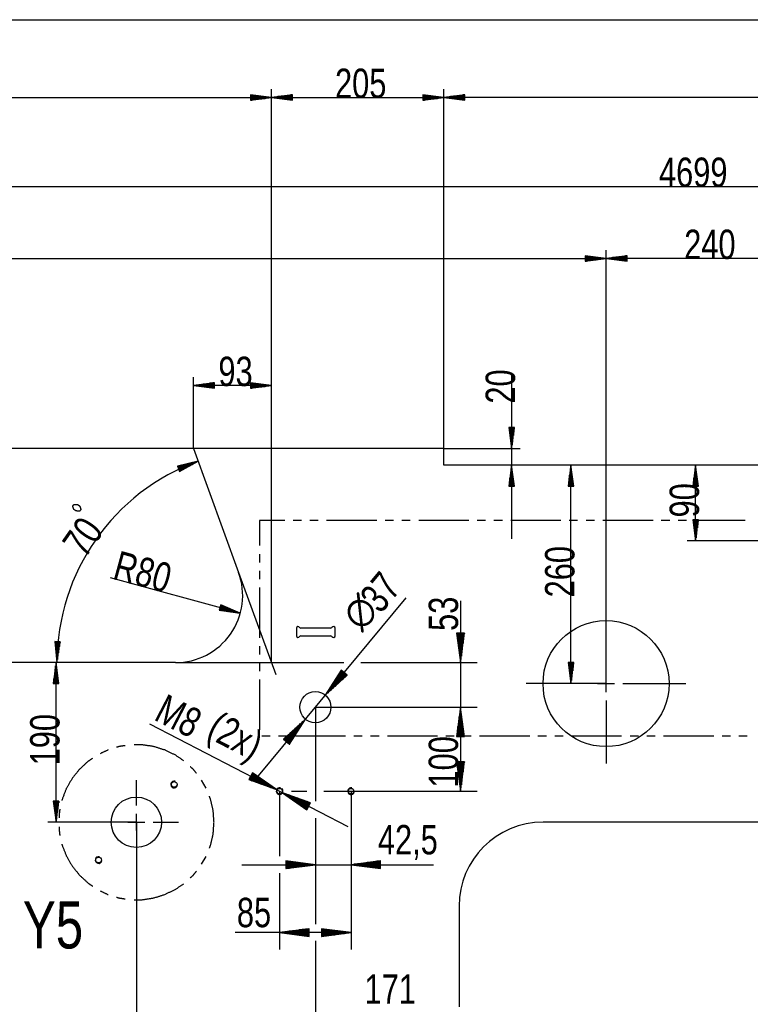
# Model space of a CAD drawing. Header units: millimetres. Extents: x -6 to 1189, y -6 to 841.
# Tile 8 of 38: x 306 to 393, y 214 to 332. Entities that reach past the tile are written whole.
import ezdxf

# ---------------------------------------------------------------- set-up
doc = ezdxf.new("R2010")
doc.units = ezdxf.units.MM
doc.layers.add('201', color=7, linetype='Continuous')
doc.styles.add('SEACAD_Arial', font='arial.ttf', dxfattribs={"width": 0.664})

msp = doc.modelspace()

# ---------------------------------------------------------------- linework, layer by layer
at = {"layer": '201', "color": 7, "linetype": 'Continuous'}
for p, q in [((151.22, 331.54), (935.17, 331.54)), ((336.35, 322.27), (333.85, 322.6)), ((333.85, 322.6), (333.85, 321.95)), ((333.85, 322.58), (334.03, 322.58)), ((333.85, 322.58), (334.03, 322.58)), ((333.85, 322.53), (334.42, 322.53)), ((333.85, 322.48), (334.8, 322.48)), ((333.85, 322.43), (335.19, 322.43)), ((336.35, 254.98), (336.35, 323.27)), ((336.35, 254.98), (336.35, 323.27)), ((338.85, 322.6), (336.35, 322.27)), ((338.85, 322.43), (337.5, 322.43)), ((338.85, 322.48), (337.89, 322.48)), ((338.85, 322.53), (338.28, 322.53)), ((338.85, 322.58), (338.66, 322.58)), ((338.85, 322.58), (338.66, 322.58)), ((338.85, 321.95), (338.85, 322.6)), ((356.87, 322.27), (354.37, 322.6)), ((354.37, 322.6), (354.37, 321.95)), ((354.37, 322.58), (354.55, 322.58)), ((354.37, 322.58), (354.55, 322.58)), ((354.37, 322.53), (354.94, 322.53)), ((354.37, 322.48), (355.32, 322.48)), ((354.37, 322.43), (355.71, 322.43)), ((356.87, 280.48), (356.87, 323.27)), ((356.87, 278.48), (356.87, 323.27)), ((359.37, 322.6), (356.87, 322.27)), ((359.37, 322.43), (358.02, 322.43)), ((359.37, 322.48), (358.41, 322.48)), ((359.37, 322.53), (358.8, 322.53)), ((359.37, 322.58), (359.18, 322.58)), ((359.37, 322.58), (359.18, 322.58)), ((359.37, 321.95), (359.37, 322.6)), ((180.46, 322.27), (336.35, 322.27)), ((333.85, 322.38), (335.58, 322.38)), ((333.85, 322.33), (335.96, 322.33)), ((333.85, 321.95), (336.35, 322.27)), ((333.85, 322.27), (336.35, 322.27)), ((333.85, 322.27), (336.35, 322.27)), ((333.85, 322.22), (335.96, 322.22)), ((333.85, 322.17), (335.58, 322.17)), ((333.85, 322.12), (335.19, 322.12)), ((333.85, 322.07), (334.8, 322.07)), ((333.85, 322.02), (334.42, 322.02)), ((333.85, 321.97), (334.03, 321.97)), ((333.85, 321.97), (334.03, 321.97)), ((336.35, 322.27), (356.87, 322.27)), ((336.35, 322.27), (338.85, 321.95)), ((338.85, 322.27), (336.35, 322.27)), ((338.85, 322.27), (336.35, 322.27)), ((338.85, 322.33), (336.73, 322.33)), ((338.85, 322.22), (336.73, 322.22)), ((338.85, 322.38), (337.12, 322.38)), ((338.85, 322.17), (337.12, 322.17)), ((338.85, 322.12), (337.5, 322.12)), ((338.85, 322.07), (337.89, 322.07)), ((338.85, 322.02), (338.28, 322.02)), ((338.85, 321.97), (338.66, 321.97)), ((338.85, 321.97), (338.66, 321.97)), ((354.37, 322.38), (356.09, 322.38)), ((354.37, 322.33), (356.48, 322.33)), ((354.37, 321.95), (356.87, 322.27)), ((354.37, 322.27), (356.87, 322.27)), ((354.37, 322.27), (356.87, 322.27)), ((354.37, 322.22), (356.48, 322.22)), ((354.37, 322.17), (356.09, 322.17)), ((354.37, 322.12), (355.71, 322.12)), ((354.37, 322.07), (355.32, 322.07)), ((354.37, 322.02), (354.94, 322.02)), ((354.37, 321.97), (354.55, 321.97)), ((354.37, 321.97), (354.55, 321.97)), ((694.97, 322.27), (356.87, 322.27)), ((356.87, 322.27), (359.37, 321.95)), ((359.37, 322.27), (356.87, 322.27)), ((359.37, 322.27), (356.87, 322.27)), ((359.37, 322.33), (357.25, 322.33)), ((359.37, 322.22), (357.25, 322.22)), ((359.37, 322.38), (357.64, 322.38)), ((359.37, 322.17), (357.64, 322.17)), ((359.37, 322.12), (358.02, 322.12)), ((359.37, 322.07), (358.41, 322.07)), ((359.37, 322.02), (358.8, 322.02)), ((359.37, 321.97), (359.18, 321.97)), ((359.37, 321.97), (359.18, 321.97)), ((151.22, 311.69), (621.17, 311.69)), ((376.17, 252.48), (376.17, 304.11)), ((376.17, 252.48), (376.17, 304.11)), ((151.22, 303.11), (376.17, 303.11)), ((376.17, 303.11), (373.67, 303.44)), ((373.67, 303.44), (373.67, 302.78)), ((373.67, 303.41), (373.85, 303.41)), ((373.67, 303.41), (373.85, 303.41)), ((373.67, 303.36), (374.24, 303.36)), ((373.67, 303.31), (374.62, 303.31)), ((373.67, 303.26), (375.01, 303.26)), ((373.67, 303.21), (375.39, 303.21)), ((373.67, 303.16), (375.78, 303.16)), ((373.67, 302.78), (376.17, 303.11)), ((373.67, 303.11), (376.17, 303.11)), ((373.67, 303.11), (376.17, 303.11)), ((373.67, 303.06), (375.78, 303.06)), ((373.67, 303.01), (375.39, 303.01)), ((373.67, 302.96), (375.01, 302.96)), ((373.67, 302.9), (374.62, 302.9)), ((373.67, 302.85), (374.24, 302.85)), ((373.67, 302.8), (373.85, 302.8)), ((373.67, 302.8), (373.85, 302.8)), ((378.67, 303.44), (376.17, 303.11)), ((400.17, 303.11), (376.17, 303.11)), ((376.17, 303.11), (378.67, 302.78)), ((378.67, 303.11), (376.17, 303.11)), ((378.67, 303.11), (376.17, 303.11)), ((378.67, 303.16), (376.55, 303.16)), ((378.67, 303.06), (376.55, 303.06)), ((378.67, 303.21), (376.94, 303.21)), ((378.67, 303.01), (376.94, 303.01)), ((378.67, 303.26), (377.32, 303.26)), ((378.67, 302.96), (377.32, 302.96)), ((378.67, 303.31), (377.71, 303.31)), ((378.67, 302.9), (377.71, 302.9)), ((378.67, 303.36), (378.1, 303.36)), ((378.67, 302.85), (378.1, 302.85)), ((378.67, 303.41), (378.48, 303.41)), ((378.67, 303.41), (378.48, 303.41)), ((378.67, 302.8), (378.48, 302.8)), ((378.67, 302.8), (378.48, 302.8)), ((378.67, 302.78), (378.67, 303.44)), ((327.07, 280.48), (327.07, 288.98)), ((336.35, 254.98), (336.35, 288.98)), ((364.93, 289.4), (364.93, 269.73)), ((329.57, 288.31), (327.07, 287.98)), ((336.35, 287.98), (327.07, 287.98)), ((327.07, 287.98), (329.57, 287.65)), ((329.57, 287.98), (327.07, 287.98)), ((329.57, 287.98), (327.07, 287.98)), ((329.57, 288.03), (327.45, 288.03)), ((329.57, 287.93), (327.45, 287.93)), ((329.57, 288.08), (327.84, 288.08)), ((329.57, 287.88), (327.84, 287.88)), ((329.57, 288.13), (328.22, 288.13)), ((329.57, 287.83), (328.22, 287.83)), ((329.57, 288.19), (328.61, 288.19)), ((329.57, 287.78), (328.61, 287.78)), ((329.57, 288.24), (329, 288.24)), ((329.57, 287.73), (329, 287.73)), ((329.57, 288.29), (329.38, 288.29)), ((329.57, 288.29), (329.38, 288.29)), ((329.57, 287.68), (329.38, 287.68)), ((329.57, 287.68), (329.38, 287.68)), ((329.57, 287.65), (329.57, 288.31)), ((336.35, 287.98), (333.85, 288.31)), ((333.85, 288.31), (333.85, 287.65)), ((333.85, 288.29), (334.03, 288.29)), ((333.85, 288.29), (334.03, 288.29)), ((333.85, 288.24), (334.42, 288.24)), ((333.85, 288.19), (334.8, 288.19)), ((333.85, 288.13), (335.19, 288.13)), ((333.85, 288.08), (335.58, 288.08)), ((333.85, 288.03), (335.96, 288.03)), ((333.85, 287.65), (336.35, 287.98)), ((333.85, 287.98), (336.35, 287.98)), ((333.85, 287.98), (336.35, 287.98)), ((333.85, 287.93), (335.96, 287.93)), ((333.85, 287.88), (335.58, 287.88)), ((333.85, 287.83), (335.19, 287.83)), ((333.85, 287.78), (334.8, 287.78)), ((333.85, 287.73), (334.42, 287.73)), ((333.85, 287.68), (334.03, 287.68)), ((333.85, 287.68), (334.03, 287.68)), ((365.26, 282.98), (364.6, 282.98)), ((364.6, 282.98), (364.93, 280.48)), ((364.63, 282.98), (364.63, 282.79)), ((364.63, 282.98), (364.63, 282.79)), ((364.68, 282.98), (364.68, 282.41)), ((364.73, 282.98), (364.73, 282.02)), ((364.78, 282.98), (364.78, 281.63)), ((364.83, 282.98), (364.83, 281.25)), ((364.88, 282.98), (364.88, 280.86)), ((364.93, 280.48), (365.26, 282.98)), ((364.93, 282.98), (364.93, 280.48)), ((364.93, 282.98), (364.93, 280.48)), ((364.98, 282.98), (364.98, 280.86)), ((365.03, 282.98), (365.03, 281.25)), ((365.08, 282.98), (365.08, 281.63)), ((365.14, 282.98), (365.14, 282.02)), ((365.19, 282.98), (365.19, 282.41)), ((365.24, 282.98), (365.24, 282.79)), ((365.24, 282.98), (365.24, 282.79)), ((327.07, 280.48), (304.14, 280.48)), ((327.07, 280.48), (332.44, 265.71)), ((356.87, 280.48), (327.07, 280.48)), ((356.87, 280.48), (365.93, 280.48)), ((356.87, 278.48), (356.87, 280.48)), ((327.61, 278.97), (325.17, 278.36)), ((325.17, 278.34), (325.35, 278.41)), ((325.17, 278.34), (325.35, 278.41)), ((325.17, 278.36), (325.41, 277.75)), ((325.19, 278.29), (325.72, 278.5)), ((325.21, 278.25), (326.1, 278.6)), ((325.23, 278.2), (326.48, 278.69)), ((325.25, 278.15), (326.86, 278.78)), ((325.27, 278.11), (327.24, 278.88)), ((325.29, 278.06), (327.61, 278.97)), ((325.29, 278.06), (327.61, 278.97)), ((325.3, 278.01), (327.27, 278.78)), ((325.32, 277.96), (326.93, 278.59)), ((325.34, 277.92), (326.59, 278.41)), ((325.36, 277.87), (326.25, 278.22)), ((325.38, 277.82), (325.91, 278.03)), ((325.41, 277.75), (327.61, 278.97)), ((694.97, 278.48), (356.87, 278.48)), ((364.93, 278.48), (364.6, 275.98)), ((364.88, 275.98), (364.88, 278.09)), ((365.26, 275.98), (364.93, 278.48)), ((364.93, 275.98), (364.93, 278.48)), ((364.93, 275.98), (364.93, 278.48)), ((364.98, 275.98), (364.98, 278.09)), ((371.99, 278.48), (371.67, 275.98)), ((371.94, 275.98), (371.94, 278.09)), ((371.99, 252.48), (371.99, 278.48)), ((372.32, 275.98), (371.99, 278.48)), ((371.99, 275.98), (371.99, 278.48)), ((371.99, 275.98), (371.99, 278.48)), ((372.05, 275.98), (372.05, 278.09)), ((386.83, 278.48), (386.5, 275.98)), ((386.78, 275.98), (386.78, 278.09)), ((386.83, 269.48), (386.83, 278.48)), ((387.16, 275.98), (386.83, 278.48)), ((386.83, 275.98), (386.83, 278.48)), ((386.83, 275.98), (386.83, 278.48)), ((386.88, 275.98), (386.88, 278.09)), ((325.4, 277.77), (325.57, 277.84)), ((325.4, 277.77), (325.57, 277.84)), ((364.73, 275.98), (364.73, 276.93)), ((364.78, 275.98), (364.78, 277.32)), ((364.83, 275.98), (364.83, 277.7)), ((365.03, 275.98), (365.03, 277.7)), ((365.08, 275.98), (365.08, 277.32)), ((365.14, 275.98), (365.14, 276.93)), ((371.79, 275.98), (371.79, 276.93)), ((371.84, 275.98), (371.84, 277.32)), ((371.89, 275.98), (371.89, 277.7)), ((372.1, 275.98), (372.1, 277.7)), ((372.15, 275.98), (372.15, 277.32)), ((372.2, 275.98), (372.2, 276.93)), ((386.63, 275.98), (386.63, 276.93)), ((386.68, 275.98), (386.68, 277.32)), ((386.73, 275.98), (386.73, 277.7)), ((386.93, 275.98), (386.93, 277.7)), ((386.98, 275.98), (386.98, 277.32)), ((387.04, 275.98), (387.04, 276.93)), ((364.6, 275.98), (365.26, 275.98)), ((364.63, 275.98), (364.63, 276.16)), ((364.63, 275.98), (364.63, 276.16)), ((364.68, 275.98), (364.68, 276.55)), ((365.19, 275.98), (365.19, 276.55)), ((365.24, 275.98), (365.24, 276.16)), ((365.24, 275.98), (365.24, 276.16)), ((371.67, 275.98), (372.32, 275.98)), ((371.69, 275.98), (371.69, 276.16)), ((371.69, 275.98), (371.69, 276.16)), ((371.74, 275.98), (371.74, 276.55)), ((372.25, 275.98), (372.25, 276.55)), ((372.3, 275.98), (372.3, 276.16)), ((372.3, 275.98), (372.3, 276.16)), ((386.5, 275.98), (387.16, 275.98)), ((386.53, 275.98), (386.53, 276.16)), ((386.53, 275.98), (386.53, 276.16)), ((386.58, 275.98), (386.58, 276.55)), ((387.09, 275.98), (387.09, 276.55)), ((387.14, 275.98), (387.14, 276.16)), ((387.14, 275.98), (387.14, 276.16)), ((334.94, 271.9), (334.94, 268.91)), ((337.93, 271.9), (334.94, 271.9)), ((339.92, 271.9), (338.93, 271.9)), ((341.92, 271.9), (340.92, 271.9)), ((348.89, 271.9), (342.91, 271.9)), ((350.88, 271.9), (349.88, 271.9)), ((352.87, 271.9), (351.88, 271.9)), ((359.84, 271.9), (353.87, 271.9)), ((361.84, 271.9), (360.84, 271.9)), ((363.83, 271.9), (362.83, 271.9)), ((370.8, 271.9), (364.82, 271.9)), ((372.79, 271.9), (371.8, 271.9)), ((374.78, 271.9), (373.79, 271.9)), ((381.76, 271.9), (375.78, 271.9)), ((383.75, 271.9), (382.75, 271.9)), ((385.74, 271.9), (384.74, 271.9)), ((387.16, 271.98), (386.5, 271.98)), ((386.5, 271.98), (386.83, 269.48)), ((386.53, 271.98), (386.53, 271.79)), ((386.53, 271.98), (386.53, 271.79)), ((386.58, 271.98), (386.58, 271.41)), ((386.63, 271.98), (386.63, 271.02)), ((386.68, 271.98), (386.68, 270.63)), ((386.73, 271.98), (386.73, 270.25)), ((392.71, 271.9), (386.74, 271.9)), ((386.78, 271.98), (386.78, 269.86)), ((386.83, 269.48), (387.16, 271.98)), ((386.83, 271.98), (386.83, 269.48)), ((386.83, 271.98), (386.83, 269.48)), ((386.88, 271.98), (386.88, 269.86)), ((386.93, 271.98), (386.93, 270.25)), ((386.98, 271.98), (386.98, 270.63)), ((387.04, 271.98), (387.04, 271.02)), ((387.09, 271.98), (387.09, 271.41)), ((387.14, 271.98), (387.14, 271.79)), ((387.14, 271.98), (387.14, 271.79)), ((400.17, 269.48), (385.83, 269.48)), ((334.94, 267.91), (334.94, 266.92)), ((332.64, 260.88), (317.2, 265.08)), ((332.44, 265.71), (336.86, 253.57)), ((334.94, 265.92), (334.94, 264.93)), ((334.94, 263.93), (334.94, 257.95)), ((334.79, 241.52), (352.39, 262.7)), ((330.32, 261.85), (330.14, 261.22)), ((330.22, 261.48), (332.26, 260.93)), ((330.23, 261.53), (332.64, 260.88)), ((330.23, 261.53), (332.64, 260.88)), ((330.24, 261.58), (332.28, 261.03)), ((330.26, 261.63), (331.92, 261.18)), ((330.27, 261.68), (331.56, 261.33)), ((330.28, 261.73), (331.21, 261.48)), ((330.3, 261.78), (330.85, 261.63)), ((330.31, 261.83), (330.49, 261.78)), ((330.31, 261.83), (330.49, 261.78)), ((332.64, 260.88), (330.32, 261.85)), ((358.85, 262.33), (358.85, 240.93)), ((376.17, 254.48), (376.17, 261.98)), ((330.14, 261.22), (332.64, 260.88)), ((330.15, 261.24), (330.33, 261.19)), ((330.15, 261.24), (330.33, 261.19)), ((330.16, 261.29), (330.71, 261.14)), ((330.18, 261.34), (331.1, 261.09)), ((330.19, 261.39), (331.48, 261.03)), ((330.2, 261.43), (331.87, 260.98)), ((339.32, 259.08), (339.32, 258.18)), ((343.37, 259.08), (339.86, 259.08)), ((339.86, 258.18), (343.37, 258.18)), ((343.92, 258.18), (343.92, 259.08)), ((359.31, 258.48), (358.39, 258.48)), ((358.39, 258.48), (358.85, 254.98)), ((358.39, 258.48), (358.39, 258.45)), ((358.39, 258.48), (358.39, 258.45)), ((358.44, 258.48), (358.44, 258.06)), ((358.49, 258.48), (358.49, 257.68)), ((358.54, 258.48), (358.54, 257.29)), ((358.59, 258.48), (358.59, 256.91)), ((358.65, 258.48), (358.65, 256.52)), ((358.7, 258.48), (358.7, 256.13)), ((358.75, 258.48), (358.75, 255.75)), ((358.8, 258.48), (358.8, 255.36)), ((358.85, 254.98), (359.31, 258.48)), ((358.85, 258.48), (358.85, 254.98)), ((358.85, 258.48), (358.85, 254.98)), ((358.9, 258.48), (358.9, 255.36)), ((358.95, 258.48), (358.95, 255.75)), ((359, 258.48), (359, 256.13)), ((359.05, 258.48), (359.05, 256.52)), ((359.1, 258.48), (359.1, 256.91)), ((359.15, 258.48), (359.15, 257.29)), ((359.2, 258.48), (359.2, 257.68)), ((359.26, 258.48), (359.26, 258.06)), ((359.31, 258.48), (359.31, 258.45)), ((359.31, 258.48), (359.31, 258.45)), ((311.2, 257.47), (310.55, 257.48)), ((310.55, 257.48), (310.81, 254.98)), ((310.57, 257.48), (310.56, 257.3)), ((310.57, 257.48), (310.56, 257.3)), ((310.62, 257.48), (310.61, 256.91)), ((310.67, 257.48), (310.65, 256.52)), ((310.72, 257.48), (310.69, 256.14)), ((310.77, 257.48), (310.73, 255.75)), ((310.82, 257.48), (310.77, 255.36)), ((310.87, 257.48), (310.81, 254.98)), ((310.87, 257.48), (310.81, 254.98)), ((310.81, 254.98), (311.2, 257.47)), ((310.92, 257.47), (310.87, 255.36)), ((310.98, 257.47), (310.93, 255.75)), ((311.03, 257.47), (310.99, 256.13)), ((311.08, 257.47), (311.05, 256.51)), ((311.13, 257.47), (311.11, 256.9)), ((311.18, 257.47), (311.17, 257.28)), ((311.18, 257.47), (311.17, 257.28)), ((334.94, 256.96), (334.94, 255.96)), ((324.92, 254.98), (195.07, 254.98)), ((310.71, 254.98), (310.38, 252.48)), ((310.66, 252.48), (310.66, 254.59)), ((310.71, 235.98), (310.71, 254.98)), ((311.04, 252.48), (310.71, 254.98)), ((310.71, 252.48), (310.71, 254.98)), ((310.71, 252.48), (310.71, 254.98)), ((310.76, 252.48), (310.76, 254.59)), ((324.92, 254.98), (337.85, 254.98)), ((324.92, 254.98), (344.97, 254.98)), ((334.94, 254.97), (334.94, 253.97)), ((346.97, 254.98), (360.85, 254.98)), ((372.32, 254.98), (371.67, 254.98)), ((371.67, 254.98), (371.99, 252.48)), ((371.69, 254.98), (371.69, 254.79)), ((371.69, 254.98), (371.69, 254.79)), ((371.74, 254.98), (371.74, 254.41)), ((371.79, 254.98), (371.79, 254.02)), ((371.84, 254.98), (371.84, 253.63)), ((371.89, 254.98), (371.89, 253.25)), ((371.94, 254.98), (371.94, 252.86)), ((371.99, 252.48), (372.32, 254.98)), ((371.99, 254.98), (371.99, 252.48)), ((371.99, 254.98), (371.99, 252.48)), ((372.05, 254.98), (372.05, 252.86)), ((372.1, 254.98), (372.1, 253.25)), ((372.15, 254.98), (372.15, 253.63)), ((372.2, 254.98), (372.2, 254.02)), ((372.25, 254.98), (372.25, 254.41)), ((372.3, 254.98), (372.3, 254.79)), ((372.3, 254.98), (372.3, 254.79)), ((310.51, 252.48), (310.51, 253.43)), ((310.56, 252.48), (310.56, 253.82)), ((310.61, 252.48), (310.61, 254.2)), ((310.81, 252.48), (310.81, 254.2)), ((310.86, 252.48), (310.86, 253.82)), ((310.92, 252.48), (310.92, 253.43)), ((344.63, 254.09), (342.75, 251.1)), ((344.98, 253.79), (342.75, 251.1)), ((344.98, 253.79), (342.75, 251.1)), ((342.75, 251.1), (345.34, 253.5)), ((344.95, 253.82), (342.96, 251.43)), ((345.02, 253.76), (343.03, 251.36)), ((344.91, 253.86), (343.16, 251.76)), ((345.06, 253.73), (343.32, 251.63)), ((344.87, 253.89), (343.37, 252.09)), ((344.83, 253.92), (343.58, 252.42)), ((345.1, 253.69), (343.6, 251.89)), ((344.79, 253.95), (343.79, 252.75)), ((345.14, 253.66), (343.89, 252.16)), ((344.75, 253.99), (343.99, 253.08)), ((345.18, 253.63), (344.18, 252.42)), ((344.71, 254.02), (344.2, 253.4)), ((344.67, 254.05), (344.41, 253.73)), ((345.22, 253.6), (344.46, 252.69)), ((344.63, 254.08), (344.61, 254.06)), ((344.63, 254.08), (344.61, 254.06)), ((345.34, 253.5), (344.63, 254.09)), ((345.26, 253.56), (344.75, 252.95)), ((345.3, 253.53), (345.03, 253.21)), ((345.34, 253.5), (345.32, 253.48)), ((345.34, 253.5), (345.32, 253.48)), ((376.17, 251.48), (376.17, 253.48)), ((310.38, 252.48), (311.04, 252.48)), ((310.41, 252.48), (310.41, 252.66)), ((310.41, 252.48), (310.41, 252.66)), ((310.46, 252.48), (310.46, 253.05)), ((310.97, 252.48), (310.97, 253.05)), ((311.02, 252.48), (311.02, 252.66)), ((311.02, 252.48), (311.02, 252.66)), ((334.94, 252.97), (334.94, 247)), ((374.17, 252.48), (366.67, 252.48)), ((376.17, 252.48), (370.99, 252.48)), ((375.17, 252.48), (377.17, 252.48)), ((378.17, 252.48), (385.67, 252.48)), ((376.17, 250.48), (376.17, 242.98)), ((341.57, 249.68), (341.57, 238.47)), ((341.57, 249.68), (360.85, 249.68)), ((341.57, 249.68), (357.85, 249.68)), ((341.57, 249.68), (341.57, 238.47)), ((358.85, 249.68), (358.39, 246.18)), ((358.85, 249.68), (358.39, 246.18)), ((358.75, 246.18), (358.75, 248.9)), ((358.75, 246.18), (358.75, 248.9)), ((358.8, 246.18), (358.8, 249.29)), ((358.8, 246.18), (358.8, 249.29)), ((359.31, 246.18), (358.85, 249.68)), ((358.85, 246.18), (358.85, 249.68)), ((358.85, 246.18), (358.85, 249.68)), ((358.85, 249.68), (358.85, 239.68)), ((359.31, 246.18), (358.85, 249.68)), ((358.85, 246.18), (358.85, 249.68)), ((358.85, 246.18), (358.85, 249.68)), ((358.9, 246.18), (358.9, 249.29)), ((358.9, 246.18), (358.9, 249.29)), ((358.95, 246.18), (358.95, 248.9)), ((358.95, 246.18), (358.95, 248.9)), ((359.85, 249.68), (360.85, 249.68)), ((321.84, 247.7), (345.44, 235.46)), ((340.38, 248.25), (337.79, 245.86)), ((338.03, 245.66), (339.53, 247.46)), ((338.07, 245.63), (339.81, 247.72)), ((338.11, 245.59), (340.1, 247.99)), ((338.15, 245.56), (340.38, 248.25)), ((338.15, 245.56), (340.38, 248.25)), ((338.19, 245.53), (340.18, 247.92)), ((338.23, 245.5), (339.97, 247.59)), ((338.5, 245.27), (340.38, 248.25)), ((358.59, 246.18), (358.59, 247.75)), ((358.59, 246.18), (358.59, 247.75)), ((358.65, 246.18), (358.65, 248.13)), ((358.65, 246.18), (358.65, 248.13)), ((358.7, 246.18), (358.7, 248.52)), ((358.7, 246.18), (358.7, 248.52)), ((359, 246.18), (359, 248.52)), ((359, 246.18), (359, 248.52)), ((359.05, 246.18), (359.05, 248.13)), ((359.05, 246.18), (359.05, 248.13)), ((359.1, 246.18), (359.1, 247.75)), ((359.1, 246.18), (359.1, 247.75)), ((335.21, 246.26), (336.2, 246.26)), ((337.2, 246.26), (338.19, 246.26)), ((337.87, 245.79), (338.38, 246.4)), ((337.91, 245.76), (338.67, 246.67)), ((337.95, 245.72), (338.96, 246.93)), ((337.99, 245.69), (339.24, 247.2)), ((338.26, 245.46), (339.76, 247.27)), ((338.3, 245.43), (339.55, 246.94)), ((338.34, 245.4), (339.35, 246.61)), ((338.38, 245.37), (339.14, 246.28)), ((339.19, 246.26), (345.17, 246.26)), ((346.16, 246.26), (347.16, 246.26)), ((348.15, 246.26), (349.15, 246.26)), ((350.15, 246.26), (356.12, 246.26)), ((357.12, 246.26), (358.11, 246.26)), ((358.39, 246.18), (358.39, 246.2)), ((358.39, 246.18), (358.39, 246.2)), ((358.39, 246.18), (358.39, 246.2)), ((358.39, 246.18), (358.39, 246.2)), ((358.44, 246.18), (358.44, 246.59)), ((358.44, 246.18), (358.44, 246.59)), ((358.49, 246.18), (358.49, 246.98)), ((358.49, 246.18), (358.49, 246.98)), ((358.54, 246.18), (358.54, 247.36)), ((358.54, 246.18), (358.54, 247.36)), ((359.11, 246.26), (360.11, 246.26)), ((359.15, 246.18), (359.15, 247.36)), ((359.15, 246.18), (359.15, 247.36)), ((359.2, 246.18), (359.2, 246.98)), ((359.2, 246.18), (359.2, 246.98)), ((359.26, 246.18), (359.26, 246.59)), ((359.26, 246.18), (359.26, 246.59)), ((359.31, 246.18), (359.31, 246.2)), ((359.31, 246.18), (359.31, 246.2)), ((359.31, 246.18), (359.31, 246.2)), ((359.31, 246.18), (359.31, 246.2)), ((361.1, 246.26), (367.08, 246.26)), ((368.07, 246.26), (369.07, 246.26)), ((370.07, 246.26), (371.06, 246.26)), ((372.06, 246.26), (378.03, 246.26)), ((379.03, 246.26), (380.03, 246.26)), ((381.02, 246.26), (382.02, 246.26)), ((383.01, 246.26), (388.99, 246.26)), ((389.99, 246.26), (390.98, 246.26)), ((391.98, 246.26), (392.97, 246.26)), ((337.79, 245.86), (338.5, 245.27)), ((337.8, 245.85), (337.81, 245.87)), ((337.8, 245.85), (337.81, 245.87)), ((337.83, 245.82), (338.1, 246.14)), ((338.42, 245.33), (338.93, 245.95)), ((338.46, 245.3), (338.72, 245.62)), ((338.5, 245.27), (338.52, 245.29)), ((338.5, 245.27), (338.52, 245.29)), ((358.39, 246.18), (359.31, 246.18)), ((358.39, 246.18), (359.31, 246.18)), ((359.31, 243.18), (358.39, 243.18)), ((358.39, 243.18), (358.85, 239.68)), ((358.39, 243.18), (358.39, 243.15)), ((358.39, 243.18), (358.39, 243.15)), ((358.44, 243.18), (358.44, 242.76)), ((358.49, 243.18), (358.49, 242.38)), ((358.54, 243.18), (358.54, 241.99)), ((358.59, 243.18), (358.59, 241.61)), ((358.65, 243.18), (358.65, 241.22)), ((358.7, 243.18), (358.7, 240.83)), ((358.75, 243.18), (358.75, 240.45)), ((358.8, 243.18), (358.8, 240.06)), ((358.85, 239.68), (359.31, 243.18)), ((358.85, 243.18), (358.85, 239.68)), ((358.85, 243.18), (358.85, 239.68)), ((358.9, 243.18), (358.9, 240.06)), ((358.95, 243.18), (358.95, 240.45)), ((359, 243.18), (359, 240.83)), ((359.05, 243.18), (359.05, 241.22)), ((359.1, 243.18), (359.1, 241.61)), ((359.15, 243.18), (359.15, 241.99)), ((359.2, 243.18), (359.2, 242.38)), ((359.26, 243.18), (359.26, 242.76)), ((359.31, 243.18), (359.31, 243.15)), ((359.31, 243.18), (359.31, 243.15)), ((334.07, 241.88), (333.64, 241.06)), ((333.88, 241.52), (336.64, 240.08)), ((333.9, 241.56), (336.32, 240.31)), ((333.92, 241.61), (336, 240.53)), ((333.95, 241.65), (335.68, 240.75)), ((333.97, 241.7), (335.36, 240.97)), ((333.99, 241.74), (335.05, 241.2)), ((334.02, 241.79), (334.73, 241.42)), ((334.04, 241.83), (334.41, 241.64)), ((334.06, 241.88), (334.09, 241.87)), ((334.06, 241.88), (334.09, 241.87)), ((336.96, 239.86), (334.07, 241.88)), ((320.27, 237.98), (320.27, 240.98)), ((328.56, 240.05), (328.03, 240.97)), ((333.64, 241.07), (333.67, 241.05)), ((333.64, 241.07), (333.67, 241.05)), ((333.64, 241.06), (336.96, 239.86)), ((333.67, 241.11), (334.03, 240.92)), ((333.69, 241.16), (334.4, 240.79)), ((333.71, 241.2), (334.77, 240.66)), ((333.74, 241.25), (335.13, 240.52)), ((333.76, 241.29), (335.5, 240.39)), ((333.78, 241.34), (335.86, 240.26)), ((333.81, 241.38), (336.23, 240.13)), ((333.83, 241.43), (336.59, 239.99)), ((333.85, 241.47), (336.96, 239.86)), ((333.85, 241.47), (336.96, 239.86)), ((337.32, 239.68), (337.32, 231.92)), ((337.67, 239.49), (340.57, 237.47)), ((340.99, 238.29), (337.67, 239.49)), ((340.78, 237.88), (337.67, 239.49)), ((340.78, 237.88), (337.67, 239.49)), ((340.75, 237.84), (337.99, 239.27)), ((340.8, 237.93), (338.04, 239.36)), ((340.82, 237.97), (338.4, 239.23)), ((338.72, 239.68), (340.57, 239.68)), ((342.57, 239.68), (360.85, 239.68)), ((345.82, 239.68), (345.82, 231.92)), ((345.82, 239.68), (345.82, 228.92)), ((311.04, 238.48), (310.38, 238.48)), ((310.38, 238.48), (310.71, 235.98)), ((310.41, 238.48), (310.41, 238.29)), ((310.41, 238.48), (310.41, 238.29)), ((310.46, 238.48), (310.46, 237.91)), ((310.51, 238.48), (310.51, 237.52)), ((310.56, 238.48), (310.56, 237.13)), ((310.61, 238.48), (310.61, 236.75)), ((310.66, 238.48), (310.66, 236.36)), ((310.71, 235.98), (311.04, 238.48)), ((310.71, 238.48), (310.71, 235.98)), ((310.71, 238.48), (310.71, 235.98)), ((310.76, 238.48), (310.76, 236.36)), ((310.81, 238.48), (310.81, 236.75)), ((310.86, 238.48), (310.86, 237.13)), ((310.92, 238.48), (310.92, 237.52)), ((310.97, 238.48), (310.97, 237.91)), ((311.02, 238.48), (311.02, 238.29)), ((311.02, 238.48), (311.02, 238.29)), ((340.73, 237.79), (338.31, 239.05)), ((340.71, 237.75), (338.63, 238.82)), ((340.85, 238.02), (338.77, 239.09)), ((340.68, 237.7), (338.95, 238.6)), ((340.87, 238.06), (339.13, 238.96)), ((340.66, 237.66), (339.27, 238.38)), ((340.89, 238.11), (339.5, 238.83)), ((340.64, 237.61), (339.59, 238.16)), ((340.92, 238.15), (339.87, 238.7)), ((340.94, 238.2), (340.23, 238.56)), ((340.57, 237.47), (340.99, 238.29)), ((340.96, 238.24), (340.6, 238.43)), ((340.99, 238.29), (340.96, 238.3)), ((340.99, 238.29), (340.96, 238.3)), ((320.27, 234.98), (320.27, 236.98)), ((340.61, 237.56), (339.9, 237.93)), ((340.59, 237.52), (340.22, 237.71)), ((340.57, 237.47), (340.54, 237.49)), ((340.57, 237.47), (340.54, 237.49)), ((320.27, 235.98), (309.71, 235.98)), ((318.27, 235.98), (315.27, 235.98)), ((319.27, 235.98), (321.27, 235.98)), ((320.27, 235.98), (320.27, 167.36)), ((322.27, 235.98), (325.27, 235.98)), ((341.57, 236.47), (341.57, 228.92)), ((341.57, 236.47), (341.57, 231.92)), ((423.67, 235.98), (368.67, 235.98)), ((320.27, 233.98), (320.27, 230.98)), ((328.03, 230.98), (328.56, 231.9)), ((341.57, 230.92), (338.07, 231.38)), ((338.07, 231.38), (338.07, 230.46)), ((338.07, 231.38), (338.09, 231.38)), ((338.07, 231.38), (338.09, 231.38)), ((338.07, 231.33), (338.48, 231.33)), ((338.07, 231.28), (338.86, 231.28)), ((338.07, 231.23), (339.25, 231.23)), ((338.07, 231.18), (339.64, 231.18)), ((338.07, 231.12), (340.02, 231.12)), ((338.07, 231.07), (340.41, 231.07)), ((338.07, 231.02), (340.79, 231.02)), ((338.07, 230.97), (341.18, 230.97)), ((349.32, 231.38), (345.82, 230.92)), ((349.32, 230.97), (346.2, 230.97)), ((349.32, 231.02), (346.59, 231.02)), ((349.32, 231.07), (346.97, 231.07)), ((349.32, 231.12), (347.36, 231.12)), ((349.32, 231.18), (347.75, 231.18)), ((349.32, 231.23), (348.13, 231.23)), ((349.32, 231.28), (348.52, 231.28)), ((349.32, 231.33), (348.9, 231.33)), ((349.32, 231.38), (349.29, 231.38)), ((349.32, 231.38), (349.29, 231.38)), ((349.32, 230.46), (349.32, 231.38)), ((332.82, 230.92), (355.62, 230.92)), ((337.32, 229.92), (337.32, 220.84)), ((338.07, 230.46), (341.57, 230.92)), ((338.07, 230.92), (341.57, 230.92)), ((338.07, 230.92), (341.57, 230.92)), ((338.07, 230.87), (341.18, 230.87)), ((338.07, 230.82), (340.79, 230.82)), ((338.07, 230.77), (340.41, 230.77)), ((338.07, 230.72), (340.02, 230.72)), ((338.07, 230.67), (339.64, 230.67)), ((338.07, 230.62), (339.25, 230.62)), ((338.07, 230.57), (338.86, 230.57)), ((338.07, 230.52), (338.48, 230.52)), ((338.07, 230.46), (338.09, 230.46)), ((338.07, 230.46), (338.09, 230.46)), ((341.57, 229.92), (341.57, 223.84)), ((345.82, 230.92), (349.32, 230.46)), ((349.32, 230.92), (345.82, 230.92)), ((349.32, 230.92), (345.82, 230.92)), ((345.82, 229.92), (345.82, 220.84)), ((349.32, 230.87), (346.2, 230.87)), ((349.32, 230.82), (346.59, 230.82)), ((349.32, 230.77), (346.97, 230.77)), ((349.32, 230.72), (347.36, 230.72)), ((349.32, 230.67), (347.75, 230.67)), ((349.32, 230.62), (348.13, 230.62)), ((349.32, 230.57), (348.52, 230.57)), ((349.32, 230.52), (348.9, 230.52)), ((349.32, 230.46), (349.29, 230.46)), ((349.32, 230.46), (349.29, 230.46)), ((358.67, 225.98), (358.67, 213.98)), ((345.82, 222.84), (332.04, 222.84)), ((340.82, 223.3), (337.32, 222.84)), ((337.32, 222.84), (340.82, 222.38)), ((340.82, 222.84), (337.32, 222.84)), ((340.82, 222.84), (337.32, 222.84)), ((340.82, 222.89), (337.7, 222.89)), ((340.82, 222.79), (337.7, 222.79)), ((340.82, 222.94), (338.09, 222.94)), ((340.82, 223), (338.47, 223)), ((340.82, 223.05), (338.86, 223.05)), ((340.82, 223.1), (339.25, 223.1)), ((340.82, 223.15), (339.63, 223.15)), ((340.82, 223.2), (340.02, 223.2)), ((340.82, 223.25), (340.4, 223.25)), ((340.82, 223.3), (340.79, 223.3)), ((340.82, 223.3), (340.79, 223.3)), ((340.82, 222.38), (340.82, 223.3)), ((345.82, 222.84), (342.32, 223.3)), ((342.32, 223.3), (342.32, 222.38)), ((342.32, 223.3), (342.34, 223.3)), ((342.32, 223.3), (342.34, 223.3)), ((342.32, 223.25), (342.73, 223.25)), ((342.32, 223.2), (343.11, 223.2)), ((342.32, 223.15), (343.5, 223.15)), ((342.32, 223.1), (343.89, 223.1)), ((342.32, 223.05), (344.27, 223.05)), ((342.32, 223), (344.66, 223)), ((342.32, 222.94), (345.04, 222.94)), ((342.32, 222.89), (345.43, 222.89)), ((342.32, 222.38), (345.82, 222.84)), ((342.32, 222.84), (345.82, 222.84)), ((342.32, 222.84), (345.82, 222.84)), ((342.32, 222.79), (345.43, 222.79)), ((340.82, 222.74), (338.09, 222.74)), ((340.82, 222.69), (338.47, 222.69)), ((340.82, 222.64), (338.86, 222.64)), ((340.82, 222.59), (339.25, 222.59)), ((340.82, 222.54), (339.63, 222.54)), ((340.82, 222.49), (340.02, 222.49)), ((340.82, 222.44), (340.4, 222.44)), ((340.82, 222.39), (340.79, 222.39)), ((340.82, 222.39), (340.79, 222.39)), ((341.57, 221.84), (341.57, 211.78)), ((342.32, 222.74), (345.04, 222.74)), ((342.32, 222.69), (344.66, 222.69)), ((342.32, 222.64), (344.27, 222.64)), ((342.32, 222.59), (343.89, 222.59)), ((342.32, 222.54), (343.5, 222.54)), ((342.32, 222.49), (343.11, 222.49)), ((342.32, 222.44), (342.73, 222.44)), ((342.32, 222.39), (342.34, 222.39)), ((342.32, 222.39), (342.34, 222.39))]:
    msp.add_line(p, q, dxfattribs=at)
for centre, radius in [((376.17, 252.48), 7.5), ((341.57, 249.68), 1.85), ((324.77, 240.48), 0.34), ((337.32, 239.68), 0.332), ((345.82, 239.68), 0.332), ((320.27, 235.98), 3), ((315.77, 231.48), 0.34)]:
    msp.add_circle(centre, radius, dxfattribs=at)
for centre, radius, start, end in [((336.35, 254.98), 25.53, 110, 180), ((324.92, 262.98), 8, 270, 20), ((339.52, 259.08), 0.2, 30, 180), ((339.86, 259.28), 0.2, 210, 270), ((343.37, 259.28), 0.2, 270, 330), ((343.72, 259.08), 0.2, 0, 150), ((339.52, 258.18), 0.2, 180, 330), ((339.86, 257.98), 0.2, 90, 150), ((343.37, 257.98), 0.2, 30, 90), ((343.72, 258.18), 0.2, 210, 360), ((324.77, 240.48), 0.4, 75, 345), ((337.32, 239.68), 0.4, 75, 345), ((337.32, 239.68), 0.4, 73.8964, 75), ((337.32, 239.68), 0.4, 345, 51.2765), ((345.82, 239.68), 0.4, 75, 345), ((368.67, 225.98), 10, 90, 180), ((315.77, 231.48), 0.4, 75, 345)]:
    msp.add_arc(centre, radius, start, end, dxfattribs=at)
for points, knots in [([(313.52, 273.03), (313.67, 273.23), (313.51, 273.64), (313.24, 273.83), (312.83, 273.82), (312.69, 273.62), (312.82, 273.23), (313.09, 273.04), (313.52, 273.03)], [0, 0, 0.086399, 0.240819, 0.35601, 0.500001, 0.586394, 0.730387, 0.845585, 1, 1]), ([(318.95, 245.1), (318.21, 244.99), (317.92, 244.9)], [0, 0, 0.714289, 1, 1]), ([(325.91, 243.29), (324.89, 243.99), (323.64, 244.58), (322.32, 244.99), (320.96, 245.2), (320, 245.2)], [0, 0, 0.194444, 0.412699, 0.630953, 0.849206, 1, 1]), ([(316.91, 244.59), (316.89, 244.58), (315.96, 244.14)], [0, 0, 0.023812, 1, 1]), ([(315.06, 243.59), (314.5, 243.21), (313.49, 242.27), (312.62, 241.19), (311.93, 239.99), (311.43, 238.7), (311.4, 238.58)], [0, 0, 0.107142, 0.325396, 0.543651, 0.761903, 0.980157, 1, 1]), ([(327.41, 241.81), (327.05, 242.27), (326.69, 242.59)], [0, 0, 0.547608, 1, 1]), ([(329.51, 235.98), (329.41, 237.35), (329.1, 238.7), (328.96, 239.08)], [0, 0, 0.436513, 0.873023, 1, 1]), ([(311.17, 237.55), (311.12, 237.35), (311.06, 236.5)], [0, 0, 0.190469, 1, 1]), ([(328.96, 232.88), (329.1, 233.25), (329.41, 234.6), (329.51, 235.98)], [0, 0, 0.126983, 0.563494, 1, 1]), ([(311.06, 235.45), (311.12, 234.6), (311.17, 234.4)], [0, 0, 0.809512, 1, 1]), ([(311.4, 233.37), (311.43, 233.25), (311.93, 231.96), (312.62, 230.77), (313.49, 229.69), (314.5, 228.75), (315.06, 228.36)], [0, 0, 0.019843, 0.238097, 0.456351, 0.674606, 0.89286, 1, 1]), ([(326.69, 229.36), (327.05, 229.69), (327.41, 230.14)], [0, 0, 0.452385, 1, 1]), ([(320, 226.75), (320.96, 226.75), (322.32, 226.96), (323.64, 227.37), (324.89, 227.97), (325.91, 228.66)], [0, 0, 0.150794, 0.369047, 0.587302, 0.805555, 1, 1]), ([(315.96, 227.81), (316.89, 227.37), (316.91, 227.36)], [0, 0, 0.976188, 1, 1]), ([(317.92, 227.05), (318.21, 226.96), (318.95, 226.85)], [0, 0, 0.285711, 1, 1])]:
    msp.add_open_spline(points, degree=1, knots=knots, dxfattribs=at)

# ---------------------------------------------------------------- texts
at = {"layer": '201', "attachment_point": 7, "style": 'SEACAD_Arial'}
for s, insert, char_height, width in [('{\\fArial|b0||i0||c0|p34;\\C7;\\H3.5;\\W0.75;205}', (343.91, 322.16), 3.5, 5.9348), ('{\\fArial|b0||i0||c0|p34;\\C7;\\H3.5;\\W0.75;4699}', (382.47, 311.57), 3.5, 7.9131), ('{\\fArial|b0||i0||c0|p34;\\C7;\\H3.5;\\W0.75;240}', (385.47, 302.99), 3.5, 5.9348), ('{\\fArial|b0||i0||c0|p34;\\C7;\\H3.5;\\W0.75;93}', (330.03, 287.86), 3.5, 3.9565), ('{\\fArial|b0||i0||c0|p34;\\C7;\\H3.5;\\W0.75;42,5}', (349.01, 231.5), 3.5, 6.9239), ('{\\fArial|b0||i0||c0|p34;\\C7;\\H5.6;\\W0.75;Y5}', (306.76, 220.87), 5.6, 7.0609), ('{\\fArial|b0||i0||c0|p34;\\C7;\\H3.5;\\W0.75;85}', (332.23, 223.43), 3.5, 3.9565), ('{\\fArial|b0||i0||c0|p34;\\C7;\\H3.5;\\W0.75;171}', (347.42, 214.36), 3.5, 5.9348)]:
    msp.add_mtext(s, dxfattribs=dict(at, insert=insert, char_height=char_height, width=width))
at = {"layer": '201', "char_height": 3.5, "attachment_point": 7, "style": 'SEACAD_Arial'}
for s, insert, width, rotation in [('{\\fArial|b0||i0||c0|p34;\\C7;\\H3.5;\\W0.75;20}', (365.39, 285.82), 3.9565, 90), ('{\\fArial|b0||i0||c0|p34;\\C7;\\H3.5;\\W0.75;90}', (387.29, 272.27), 3.9565, 90), ('{\\fArial|b0||i0||c0|p34;\\C7;\\H3.5;\\W0.75;70}', (314.19, 267.27), 3.9565, 55), ('{\\fArial|b0||i0||c0|p34;\\C7;\\H3.5;\\W0.75;260}', (372.46, 262.75), 5.9348, 90), ('{\\fArial|b0||i0||c0|p34;\\C7;\\H3.5;\\W0.75;R}', (317.31, 264.97), 2.587, 344.7872), ('{\\fArial|b0||i0||c0|p34;\\C7;\\H3.5;\\W0.75;80}', (319.87, 264.27), 3.9565, 344.7872), ('{\\fArial|b0||i0||c0|p34;\\C7;\\H3.5;\\W0.75;37}', (349.38, 260.67), 3.9565, 50.2872), ('{\\fArial|b0||i0||c0|p34;\\C7;\\H3.5;\\W0.75;53}', (358.61, 258.76), 3.9565, 90), ('{\\fArial|b0||i0||c0|p34;\\C7;\\H3.5;\\W0.75;M}', (322.22, 248.24), 2.9674, 332.5865), ('{\\fArial|b0||i0||c0|p34;\\C7;\\H3.5;\\W0.75;8}', (324.93, 246.83), 1.9783, 332.5865), ('{\\fArial|b0||i0||c0|p34;\\C7;\\H3.5;\\W0.75;190}', (311.17, 242.75), 5.9348, 90), ('{\\fArial|b0||i0||c0|p34;\\C7;\\H3.5;\\W0.75;(2x)}', (327.98, 245.25), 6.2391, 332.5865), ('{\\fArial|b0||i0||c0|p34;\\C7;\\H3.5;\\W0.75;100}', (358.61, 240.11), 5.9348, 90)]:
    msp.add_mtext(s, dxfattribs=dict(at, insert=insert, width=width, rotation=rotation))
at = {"layer": '201', "insert": (347.21, 258.49), "char_height": 3.3136, "width": 4.1972, "attachment_point": 7, "rotation": 50.2872}
msp.add_mtext('{\\fgdt|b0||i0||c0|p34;\\C7;\\H3.31355;\\W1.;n}', dxfattribs=at)

doc.saveas('drawing.dxf')
